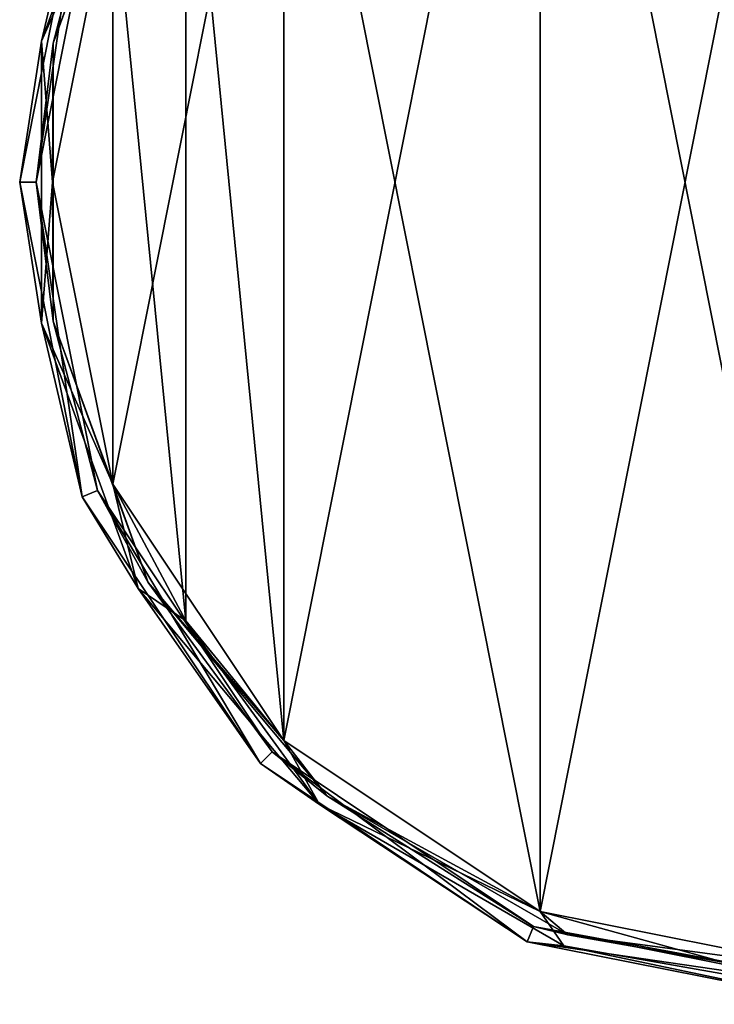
# Model space of a CAD drawing. Header units: millimetres. Extents: x -120 to 80, y -50 to 50.
# Tile 1 of 16: x -120 to -78, y -50 to 10. Entities that reach past the tile are written whole.
import ezdxf

# ---------------------------------------------------------------- set-up
doc = ezdxf.new("R2010")
doc.units = ezdxf.units.MM
doc.header["$LTSCALE"] = 65.185185
for name, color, linetype in [('58', 7, 'CONTINUOUS'), ('59', 7, 'CONTINUOUS'), ('60', 7, 'CONTINUOUS'), ('74', 7, 'CONTINUOUS'), ('76', 7, 'CONTINUOUS'), ('77', 7, 'CONTINUOUS'), ('79', 7, 'CONTINUOUS')]:
    doc.layers.add(name, color=color, linetype=linetype)

msp = doc.modelspace()

# ---------------------------------------------------------------- linework, layer by layer
at = {"layer": '58', "linetype": 'CONTINUOUS'}
for points in [[(-120, 0, 20), (-116.194, 19.134, 20), (-119, 0, 20), (-120, 0, 20)], [(-119, 0, 20), (-116.194, 19.134, 20), (-115.27, 18.751, 20), (-119, 0, 20)], [(-116.194, -19.134, 20), (-120, 0, 20), (-119, 0, 20), (-116.194, -19.134, 20)], [(-115.27, -18.751, 20), (-116.194, -19.134, 20), (-119, 0, 20), (-115.27, -18.751, 20)], [(-105.356, -35.355, 20), (-116.194, -19.134, 20), (-115.27, -18.751, 20), (-105.356, -35.355, 20)], [(-104.649, -34.648, 20), (-105.356, -35.355, 20), (-115.27, -18.751, 20), (-104.649, -34.648, 20)], [(-89.134, -46.194, 20), (-105.356, -35.355, 20), (-104.649, -34.648, 20), (-89.134, -46.194, 20)], [(-88.751, -45.27, 20), (-89.134, -46.194, 20), (-104.649, -34.648, 20), (-88.751, -45.27, 20)], [(-70, -49, 20), (-89.134, -46.194, 20), (-88.751, -45.27, 20), (-70, -49, 20)], [(-70, -49, 20), (-70, -50, 20), (-89.134, -46.194, 20), (-70, -49, 20)]]:
    msp.add_3dface(points, dxfattribs=at)
at = {"layer": '59', "linetype": 'CONTINUOUS'}
for points in [[(-88.348, 44.355, 26), (-70, 48, 26), (-88.348, -44.355, 26), (-88.348, 44.355, 26)], [(-88.348, -44.355, 26), (-70, 48, 26), (-70, -48, 26), (-88.348, -44.355, 26)], [(-103.93, 33.952, 26), (-88.348, 44.355, 26), (-103.93, -33.952, 26), (-103.93, 33.952, 26)], [(-103.93, -33.952, 26), (-88.348, 44.355, 26), (-88.348, -44.355, 26), (-103.93, -33.952, 26)], [(-114.343, 18.375, 26), (-103.93, 33.952, 26), (-114.343, -18.375, 26), (-114.343, 18.375, 26)], [(-114.343, -18.375, 26), (-103.93, 33.952, 26), (-103.93, -33.952, 26), (-114.343, -18.375, 26)], [(-118, 0, 26), (-114.343, 18.375, 26), (-114.343, -18.375, 26), (-118, 0, 26)]]:
    msp.add_3dface(points, dxfattribs=at)
at = {"layer": '60', "linetype": 'CONTINUOUS'}
for points in [[(-88.348, 44.355, 27), (-70, -48, 27), (-70, 48, 27), (-88.348, 44.355, 27)], [(-103.93, 33.952, 27), (-88.348, -44.355, 27), (-88.348, 44.355, 27), (-103.93, 33.952, 27)], [(-88.348, -44.355, 27), (-70, -48, 27), (-88.348, 44.355, 27), (-88.348, -44.355, 27)], [(-109.904, 26.677, 27), (-103.93, -33.952, 27), (-103.93, 33.952, 27), (-109.904, 26.677, 27)], [(-103.93, -33.952, 27), (-88.348, -44.355, 27), (-103.93, 33.952, 27), (-103.93, -33.952, 27)], [(-114.343, 18.375, 27), (-109.904, -26.677, 27), (-109.904, 26.677, 27), (-114.343, 18.375, 27)], [(-109.904, -26.677, 27), (-103.93, -33.952, 27), (-109.904, 26.677, 27), (-109.904, -26.677, 27)], [(-118, 0, 27), (-114.343, -18.375, 27), (-114.343, 18.375, 27), (-118, 0, 27)], [(-114.343, -18.375, 27), (-109.904, -26.677, 27), (-114.343, 18.375, 27), (-114.343, -18.375, 27)]]:
    msp.add_3dface(points, dxfattribs=at)
at = {"layer": '74', "linetype": 'CONTINUOUS'}
for points in [[(-119, 0, 20), (-115.27, 18.751, 20), (-119, 0, 25), (-119, 0, 20)], [(-119, 0, 25), (-115.27, 18.751, 20), (-115.27, 18.751, 25), (-119, 0, 25)], [(-115.27, -18.751, 20), (-119, 0, 20), (-115.27, -18.751, 25), (-115.27, -18.751, 20)], [(-115.27, -18.751, 25), (-119, 0, 20), (-119, 0, 25), (-115.27, -18.751, 25)], [(-104.649, -34.648, 20), (-115.27, -18.751, 20), (-104.648, -34.648, 25), (-104.649, -34.648, 20)], [(-104.648, -34.648, 25), (-115.27, -18.751, 20), (-115.27, -18.751, 25), (-104.648, -34.648, 25)], [(-88.751, -45.27, 20), (-104.649, -34.648, 20), (-88.751, -45.27, 25), (-88.751, -45.27, 20)], [(-88.751, -45.27, 25), (-104.649, -34.648, 20), (-104.648, -34.648, 25), (-88.751, -45.27, 25)], [(-70, -49, 25), (-70, -49, 20), (-88.751, -45.27, 20), (-70, -49, 25)], [(-70, -49, 25), (-88.751, -45.27, 20), (-88.751, -45.27, 25), (-70, -49, 25)]]:
    msp.add_3dface(points, dxfattribs=at)
at = {"layer": '76', "linetype": 'CONTINUOUS'}
for points in [[(-116.194, 19.134, 20), (-120, 0, 20), (-116.194, 19.134, 25), (-116.194, 19.134, 20)], [(-116.194, 19.134, 25), (-120, 0, 20), (-120, 0, 25), (-116.194, 19.134, 25)], [(-120, 0, 20), (-116.194, -19.134, 20), (-120, 0, 25), (-120, 0, 20)], [(-120, 0, 25), (-116.194, -19.134, 20), (-116.194, -19.134, 25), (-120, 0, 25)], [(-116.194, -19.134, 20), (-105.356, -35.355, 20), (-116.194, -19.134, 25), (-116.194, -19.134, 20)], [(-116.194, -19.134, 25), (-105.356, -35.355, 20), (-105.355, -35.355, 25), (-116.194, -19.134, 25)], [(-105.356, -35.355, 20), (-89.134, -46.194, 20), (-105.355, -35.355, 25), (-105.356, -35.355, 20)], [(-105.355, -35.355, 25), (-89.134, -46.194, 20), (-89.134, -46.194, 25), (-105.355, -35.355, 25)], [(-70, -50, 20), (-70, -50, 25), (-89.134, -46.194, 25), (-70, -50, 20)], [(-89.134, -46.194, 20), (-70, -50, 20), (-89.134, -46.194, 25), (-89.134, -46.194, 20)]]:
    msp.add_3dface(points, dxfattribs=at)
at = {"layer": '77', "linetype": 'CONTINUOUS'}
for points in [[(-112.182, 24.354, 25.707), (-114.343, 18.375, 26), (-117.967, 8.458, 25.707), (-112.182, 24.354, 25.707)], [(-115.27, 18.751, 25), (-112.182, 24.354, 25.707), (-117.967, 8.458, 25.707), (-115.27, 18.751, 25)], [(-119, 0, 25), (-115.27, 18.751, 25), (-117.967, 8.458, 25.707), (-119, 0, 25)], [(-114.343, 18.375, 26), (-118, 0, 26), (-117.967, 8.458, 25.707), (-114.343, 18.375, 26)], [(-119, 0, 25), (-117.967, 8.458, 25.707), (-117.967, -8.458, 25.707), (-119, 0, 25)], [(-117.967, 8.458, 25.707), (-118, 0, 26), (-117.967, -8.458, 25.707), (-117.967, 8.458, 25.707)], [(-115.27, -18.751, 25), (-119, 0, 25), (-117.967, -8.458, 25.707), (-115.27, -18.751, 25)], [(-118, 0, 26), (-114.343, -18.375, 26), (-117.967, -8.458, 25.707), (-118, 0, 26)], [(-117.967, -8.458, 25.707), (-114.343, -18.375, 26), (-112.182, -24.354, 25.707), (-117.967, -8.458, 25.707)], [(-115.27, -18.751, 25), (-117.967, -8.458, 25.707), (-112.182, -24.354, 25.707), (-115.27, -18.751, 25)], [(-114.343, -18.375, 26), (-103.93, -33.952, 26), (-112.182, -24.354, 25.707), (-114.343, -18.375, 26)], [(-104.648, -34.648, 25), (-115.27, -18.751, 25), (-112.182, -24.354, 25.707), (-104.648, -34.648, 25)], [(-112.182, -24.354, 25.707), (-103.93, -33.952, 26), (-101.308, -37.312, 25.707), (-112.182, -24.354, 25.707)], [(-104.648, -34.648, 25), (-112.182, -24.354, 25.707), (-101.308, -37.312, 25.707), (-104.648, -34.648, 25)], [(-103.93, -33.952, 26), (-88.348, -44.355, 26), (-101.308, -37.312, 25.707), (-103.93, -33.952, 26)], [(-88.751, -45.27, 25), (-104.648, -34.648, 25), (-101.308, -37.312, 25.707), (-88.751, -45.27, 25)], [(-101.308, -37.312, 25.707), (-88.348, -44.355, 26), (-86.659, -45.77, 25.707), (-101.308, -37.312, 25.707)], [(-88.751, -45.27, 25), (-101.308, -37.312, 25.707), (-86.659, -45.77, 25.707), (-88.751, -45.27, 25)], [(-88.348, -44.355, 26), (-70, -48, 26), (-86.659, -45.77, 25.707), (-88.348, -44.355, 26)], [(-70, -48.707, 25.707), (-70, -49, 25), (-88.751, -45.27, 25), (-70, -48.707, 25.707)], [(-70, -48.707, 25.707), (-88.751, -45.27, 25), (-86.659, -45.77, 25.707), (-70, -48.707, 25.707)], [(-70, -48, 26), (-70, -48.707, 25.707), (-86.659, -45.77, 25.707), (-70, -48, 26)]]:
    msp.add_3dface(points, dxfattribs=at)
at = {"layer": '79', "linetype": 'CONTINUOUS'}
for points in [[(-118.664, 8.581, 26.414), (-114.343, 18.375, 27), (-112.794, 24.707, 26.414), (-118.664, 8.581, 26.414)], [(-116.194, 19.134, 25), (-118.664, 8.581, 26.414), (-112.794, 24.707, 26.414), (-116.194, 19.134, 25)], [(-116.194, 19.134, 25), (-120, 0, 25), (-118.664, 8.581, 26.414), (-116.194, 19.134, 25)], [(-118, 0, 27), (-114.343, 18.375, 27), (-118.664, 8.581, 26.414), (-118, 0, 27)], [(-120, 0, 25), (-118.664, -8.581, 26.414), (-118.664, 8.581, 26.414), (-120, 0, 25)], [(-118.664, -8.581, 26.414), (-118, 0, 27), (-118.664, 8.581, 26.414), (-118.664, -8.581, 26.414)], [(-120, 0, 25), (-116.194, -19.134, 25), (-118.664, -8.581, 26.414), (-120, 0, 25)], [(-114.343, -18.375, 27), (-118, 0, 27), (-118.664, -8.581, 26.414), (-114.343, -18.375, 27)], [(-112.794, -24.707, 26.414), (-114.343, -18.375, 27), (-118.664, -8.581, 26.414), (-112.794, -24.707, 26.414)], [(-116.194, -19.134, 25), (-112.794, -24.707, 26.414), (-118.664, -8.581, 26.414), (-116.194, -19.134, 25)], [(-109.904, -26.677, 27), (-114.343, -18.375, 27), (-112.794, -24.707, 26.414), (-109.904, -26.677, 27)], [(-116.194, -19.134, 25), (-105.355, -35.355, 25), (-112.794, -24.707, 26.414), (-116.194, -19.134, 25)], [(-101.763, -37.853, 26.414), (-109.904, -26.677, 27), (-112.794, -24.707, 26.414), (-101.763, -37.853, 26.414)], [(-105.355, -35.355, 25), (-101.763, -37.853, 26.414), (-112.794, -24.707, 26.414), (-105.355, -35.355, 25)], [(-103.93, -33.952, 27), (-109.904, -26.677, 27), (-101.763, -37.853, 26.414), (-103.93, -33.952, 27)], [(-88.348, -44.355, 27), (-103.93, -33.952, 27), (-101.763, -37.853, 26.414), (-88.348, -44.355, 27)], [(-105.355, -35.355, 25), (-89.134, -46.194, 25), (-101.763, -37.853, 26.414), (-105.355, -35.355, 25)], [(-86.901, -46.434, 26.414), (-88.348, -44.355, 27), (-101.763, -37.853, 26.414), (-86.901, -46.434, 26.414)], [(-89.134, -46.194, 25), (-86.901, -46.434, 26.414), (-101.763, -37.853, 26.414), (-89.134, -46.194, 25)], [(-70, -48, 27), (-88.348, -44.355, 27), (-70, -49.414, 26.414), (-70, -48, 27)], [(-70, -49.414, 26.414), (-88.348, -44.355, 27), (-86.901, -46.434, 26.414), (-70, -49.414, 26.414)], [(-89.134, -46.194, 25), (-70, -50, 25), (-86.901, -46.434, 26.414), (-89.134, -46.194, 25)], [(-70, -50, 25), (-70, -49.414, 26.414), (-86.901, -46.434, 26.414), (-70, -50, 25)]]:
    msp.add_3dface(points, dxfattribs=at)

doc.saveas('drawing.dxf')
